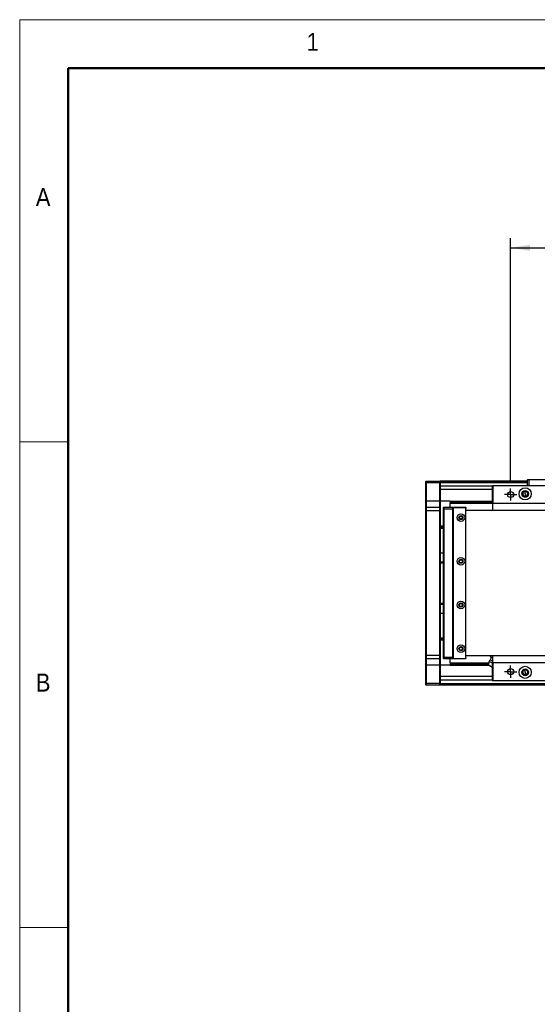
# Model space of a CAD drawing. Header units: millimetres. Extents: x 40 to 3320, y 40 to 2336.
# Tile 3 of 15: x 40 to 467, y 1525 to 2336. Entities that reach past the tile are written whole.
import ezdxf

# ---------------------------------------------------------------- set-up
doc = ezdxf.new("R2010")
doc.units = ezdxf.units.MM
doc.header["$LTSCALE"] = 8
doc.layers.add('DIMNS', color=7, linetype='Continuous')
doc.styles.add('SLDTEXTSTYLE0', font='Gothic.ttf', dxfattribs={"width": 0.913})
doc.styles.add('SLDTEXTSTYLE7', font='txt')
doc.dimstyles.new('SLDDIMSTYLE1', dxfattribs={"dimtxt": 30.4, "dimasz": 16, "dimexe": 0, "dimexo": 0.0625, "dimgap": 7.6, "dimtad": 2, "dimdec": 1, "dimrnd": 1e-09, "dimzin": 4, "dimdsep": 46, "dimtxsty": 'SLDTEXTSTYLE7', "dimsah": 1, "dimcen": 0.09, "dimadec": 0, "dimazin": 1, "dimtfac": 1, "dimtdec": 1, "dimtofl": 0, "dimtmove": 0, "dimatfit": 3, "dimfxl": 0, "dimfrac": 2, "dimtolj": 1, "dimtzin": 12, "dimarcsym": 0})

# ---------------------------------------------------------------- blocks, each defined once
blk = doc.blocks.new('_D_8')
at = {"layer": 'DIMNS'}
for p, q in [((444.87, 1954.88), (444.87, 2156.02)), ((664.87, 1954.88), (664.87, 2156.02)), ((444.87, 2148.02), (664.87, 2148.02))]:
    blk.add_line(p, q, dxfattribs=at)
for points in [[(444.87, 2148.02), (460.87, 2145.62), (460.87, 2150.42)], [(664.87, 2148.02), (648.87, 2150.42), (648.87, 2145.62)]]:
    blk.add_solid(points, dxfattribs=at)
at = {"layer": 'DIMNS', "insert": (507.79, 2187.9), "char_height": 30.4, "attachment_point": 1, "style": 'SLDTEXTSTYLE7'}
blk.add_mtext('220.0', dxfattribs=at)
blk = doc.blocks.new('SW_CENTERMARKSYMBOL_0')
at = {"layer": 'DIMNS', "color": 0}
for p, q in [((-2.54, 0), (-5.04, 0)), ((0, 0), (-2.54, 0)), ((0, 2.54), (0, 5.04)), ((0, 0), (0, 2.54)), ((0, 0), (0, -2.54)), ((0, 0), (2.54, 0)), ((2.54, 0), (5.04, 0)), ((0, -2.54), (0, -5.04))]:
    blk.add_line(p, q, dxfattribs=at)
blk = doc.blocks.new('SW_CENTERMARKSYMBOL_8')
at = {"layer": 'DIMNS', "color": 0}
for p, q in [((-2.54, 0), (-5.04, 0)), ((0, 0), (-2.54, 0)), ((0, 2.54), (0, 5.04)), ((0, 0), (0, 2.54)), ((0, 0), (0, -2.54)), ((0, 0), (2.54, 0)), ((2.54, 0), (5.04, 0)), ((0, -2.54), (0, -5.04))]:
    blk.add_line(p, q, dxfattribs=at)

msp = doc.modelspace()

# ---------------------------------------------------------------- linework, layer by layer
at = {"color": 7, "linetype": 'Continuous', "lineweight": 18}
for p, q in [((3320, 2336), (40, 2336)), ((40, 2336), (40, 40)), ((80, 2296), (3280, 2296)), ((80, 2296), (80, 80)), ((80, 1988), (40, 1988)), ((40, 1588), (80, 1588))]:
    msp.add_line(p, q, dxfattribs=at)
at = {"color": 7, "linetype": 'Continuous', "lineweight": 50}
for p, q in [((3280, 2296), (80, 2296)), ((80, 2296), (80, 80))]:
    msp.add_line(p, q, dxfattribs=at)
at = {"color": 7, "linetype": 'Continuous', "lineweight": 25}
for p, q in [((374.865246, 1955.4151321), (375.1651765, 1955.7151297)), ((374.865246, 1954.2151341), (374.865246, 1955.4151321)), ((375.1651765, 1955.7151297), (375.1651765, 1954.2151341)), ((375.1651765, 1955.7151297), (386.5652801, 1955.7151297)), ((386.5652801, 1954.2151341), (386.5652801, 1955.7151297)), ((386.5652801, 1955.7151297), (386.8652107, 1955.4151321)), ((458.8652374, 1955.7151297), (386.8652107, 1955.7151297)), ((386.8652107, 1955.7151297), (386.8652107, 1955.4151321)), ((386.8652107, 1955.4151321), (386.8652107, 1954.2151341)), ((458.8652374, 1956.9151276), (459.1652276, 1957.2151327)), ((459.8652245, 1956.9151276), (458.8652374, 1956.9151276)), ((458.8652374, 1952.21513), (458.8652374, 1956.9151276)), ((459.1652276, 1957.2151327), (459.9895002, 1957.2151327)), ((459.8652245, 1956.9151276), (459.9895002, 1957.2151327)), ((485.8652474, 1956.9151276), (459.8652245, 1956.9151276)), ((459.8652245, 1956.9151276), (459.8652245, 1952.21513)), ((459.9895002, 1957.2151327), (485.7409717, 1957.2151327)), ((374.865246, 1954.2151341), (375.1651765, 1954.2151341)), ((374.865246, 1939.2151335), (374.865246, 1954.2151341)), ((386.5652801, 1954.2151341), (375.1651765, 1954.2151341)), ((375.1651765, 1954.2151341), (375.1651765, 1939.2151335)), ((386.5652801, 1939.2151335), (386.5652801, 1954.2151341)), ((386.5652801, 1954.2151341), (386.8652107, 1954.2151341)), ((458.8652374, 1955.2151287), (386.8652107, 1955.2151287)), ((386.8652107, 1954.2151341), (386.8652107, 1939.2151335)), ((458.8652374, 1954.2151341), (386.8652107, 1954.2151341)), ((429.8652531, 1951.7199943), (386.8652107, 1951.7199943)), ((429.8652531, 1951.9151324), (430.1652433, 1952.21513)), ((429.8652531, 1951.9151324), (430.1652433, 1951.9151324)), ((429.8652531, 1937.5151345), (429.8652531, 1951.9151324)), ((430.1652433, 1952.21513), (679.5652033, 1952.21513)), ((430.1652433, 1952.21513), (430.1652433, 1951.9151324)), ((679.5652033, 1951.9151324), (430.1652433, 1951.9151324)), ((430.1652433, 1951.9151324), (430.1652433, 1937.5151345)), ((456.8652035, 1947.2821304), (456.8652035, 1947.7151284)), ((374.865246, 1939.2151335), (375.1651765, 1939.2151335)), ((374.865246, 1933.9151295), (374.865246, 1939.2151335)), ((375.1651765, 1939.2151335), (375.1651765, 1934.2151308)), ((386.5652801, 1939.2151335), (375.1651765, 1939.2151335)), ((386.5652801, 1934.2151308), (386.5652801, 1939.2151335)), ((386.5652801, 1939.2151335), (386.8652107, 1939.2151335)), ((386.8652107, 1939.2151335), (386.8652107, 1933.9151295)), ((394.8652269, 1939.2151335), (386.8652107, 1939.2151335)), ((394.8652269, 1939.2151335), (429.8652531, 1939.2151335)), ((394.8652269, 1939.2151335), (394.8652269, 1938.9079312)), ((456.8652035, 1945.2151308), (456.8652035, 1947.2821304)), ((456.8652035, 1945.2151308), (456.8652035, 1943.1481311)), ((456.8652035, 1943.1481311), (456.8652035, 1942.7151331)), ((375.1651765, 1934.2151308), (374.865246, 1933.9151295)), ((374.865246, 1931.2151322), (374.865246, 1933.9151295)), ((375.1651765, 1931.2151322), (374.865246, 1931.2151322)), ((374.865246, 1812.2151294), (374.865246, 1931.2151322)), ((375.1651765, 1934.2151308), (375.1651765, 1931.2151322)), ((375.1651765, 1934.2151308), (386.5652801, 1934.2151308)), ((386.5652801, 1931.2151322), (375.1651765, 1931.2151322)), ((375.1651765, 1931.2151322), (375.1651765, 1812.2151294)), ((386.5652801, 1931.2151322), (386.5652801, 1934.2151308)), ((386.5652801, 1934.2151308), (386.8652107, 1933.9151295)), ((386.5652801, 1931.2151322), (386.8652107, 1931.2151322)), ((386.5652801, 1812.2151294), (386.5652801, 1931.2151322)), ((386.8652107, 1933.9151295), (386.8652107, 1931.2151322)), ((386.8652107, 1931.2151322), (386.8652107, 1812.2151294)), ((389.3652679, 1933.9151295), (389.6651985, 1934.2151308)), ((389.3652679, 1932.7151315), (389.3652679, 1933.9151295)), ((389.3652679, 1932.7151315), (389.6651985, 1932.7151315)), ((389.3652679, 1810.7151301), (389.3652679, 1932.7151315)), ((389.6651985, 1934.2151308), (389.6651985, 1932.7151315)), ((389.6651985, 1934.2151308), (396.8652012, 1934.2151308)), ((396.8652012, 1932.7151315), (389.6651985, 1932.7151315)), ((389.6651985, 1932.7151315), (389.6651985, 1810.7151301)), ((394.8652269, 1938.9079312), (429.8652531, 1938.9079312)), ((394.8652269, 1938.9079312), (394.8652269, 1937.8252351)), ((394.8652269, 1937.8252351), (394.8652269, 1937.5180328)), ((394.8652269, 1937.8252351), (429.8652531, 1937.8252351)), ((394.8652269, 1934.2151308), (394.8652269, 1937.5180328)), ((394.8652269, 1937.5180328), (429.8652531, 1937.5180328)), ((396.8652012, 1934.2151308), (396.8652012, 1932.7151315)), ((396.8652012, 1934.2151308), (407.5652482, 1934.2151308)), ((407.5652482, 1933.9151295), (396.8652012, 1933.9151295)), ((396.8652012, 1932.7151315), (396.8652012, 1810.7151301)), ((397.8652479, 1933.7151298), (397.3652245, 1933.2151325)), ((397.3652245, 1933.2151325), (397.3652245, 1810.2151291)), ((407.365215, 1933.7151298), (397.8652479, 1933.7151298)), ((407.8652383, 1933.2151325), (407.365215, 1933.7151298)), ((407.5652482, 1934.2151308), (407.5652482, 1933.9151295)), ((407.8652383, 1933.9151295), (407.5652482, 1934.2151308)), ((407.5652482, 1933.5151301), (407.5652482, 1933.9151295)), ((407.8652383, 1933.9151295), (407.5652482, 1933.9151295)), ((407.8652383, 1933.9151295), (407.8652383, 1933.2151325)), ((407.8652383, 1810.2151291), (407.8652383, 1933.2151325)), ((407.8652383, 1931.7151295), (2381.8652155, 1931.7151295)), ((429.8652531, 1937.5151345), (430.1652433, 1937.5151345)), ((429.8652531, 1937.5151345), (430.1652433, 1937.2151294)), ((429.8652531, 1937.5151345), (429.8652531, 1931.7151295)), ((430.1652433, 1937.5151345), (679.5652033, 1937.5151345)), ((430.1652433, 1937.5151345), (430.1652433, 1937.2151294)), ((679.5652033, 1937.2151294), (430.1652433, 1937.2151294)), ((389.3652679, 1918.7151292), (386.8652107, 1918.7151292)), ((389.3652679, 1916.7151326), (386.8652107, 1916.7151326)), ((386.8652107, 1896.7151312), (389.3652679, 1896.7151312)), ((386.8652107, 1889.2151309), (389.3652679, 1889.2151309)), ((389.3652679, 1888.2151307), (386.8652107, 1888.2151307)), ((386.8652107, 1855.2151309), (389.3652679, 1855.2151309)), ((389.3652679, 1854.2151307), (386.8652107, 1854.2151307)), ((389.3652679, 1846.7151304), (386.8652107, 1846.7151304)), ((386.8652107, 1826.715129), (389.3652679, 1826.715129)), ((389.3652679, 1824.7151324), (386.8652107, 1824.7151324)), ((375.1651765, 1812.2151294), (374.865246, 1812.2151294)), ((374.865246, 1809.5151322), (374.865246, 1812.2151294)), ((375.1651765, 1809.2151308), (374.865246, 1809.5151322)), ((374.865246, 1804.2151281), (374.865246, 1809.5151322)), ((375.1651765, 1812.2151294), (386.5652801, 1812.2151294)), ((375.1651765, 1812.2151294), (375.1651765, 1809.2151308)), ((386.5652801, 1812.2151294), (386.8652107, 1812.2151294)), ((386.5652801, 1809.2151308), (386.5652801, 1812.2151294)), ((386.5652801, 1809.2151308), (386.8652107, 1809.5151322)), ((386.8652107, 1812.2151294), (386.8652107, 1809.5151322)), ((386.8652107, 1809.5151322), (386.8652107, 1804.2151281)), ((389.3652679, 1810.7151301), (389.6651985, 1810.7151301)), ((389.3652679, 1809.5151322), (389.3652679, 1810.7151301)), ((389.3652679, 1809.5151322), (389.6651985, 1809.2151308)), ((389.6651985, 1810.7151301), (396.8652012, 1810.7151301)), ((389.6651985, 1810.7151301), (389.6651985, 1809.2151308)), ((396.8652012, 1810.7151301), (396.8652012, 1809.2151308)), ((396.8652012, 1809.5151322), (407.5652482, 1809.5151322)), ((397.3652245, 1810.2151291), (397.8652479, 1809.7151318)), ((397.8652479, 1809.7151318), (407.365215, 1809.7151318)), ((407.365215, 1809.7151318), (407.8652383, 1810.2151291)), ((407.5652482, 1809.5151322), (407.5652482, 1809.9151315)), ((407.5652482, 1809.5151322), (407.8652383, 1809.5151322)), ((407.5652482, 1809.2151308), (407.8652383, 1809.5151322)), ((407.5652482, 1809.5151322), (407.5652482, 1809.2151308)), ((2381.8652155, 1811.7151322), (407.8652383, 1811.7151322)), ((407.8652383, 1810.2151291), (407.8652383, 1809.5151322)), ((428.1340362, 1811.3081107), (428.5808326, 1810.9590398)), ((428.1391026, 1811.3041507), (428.3135654, 1811.7151322)), ((428.1391026, 1811.3041507), (429.0124895, 1810.7758226)), ((429.0124895, 1810.7758226), (429.9991848, 1810.5145903)), ((429.8652531, 1811.7151322), (429.8652531, 1805.9151271)), ((375.1651765, 1804.2151281), (374.865246, 1804.2151281)), ((374.865246, 1789.2151275), (374.865246, 1804.2151281)), ((386.5652801, 1809.2151308), (375.1651765, 1809.2151308)), ((375.1651765, 1809.2151308), (375.1651765, 1804.2151281)), ((386.5652801, 1804.2151281), (375.1651765, 1804.2151281)), ((375.1651765, 1804.2151281), (375.1651765, 1789.2151275)), ((386.5652801, 1804.2151281), (386.5652801, 1809.2151308)), ((386.8652107, 1804.2151281), (386.5652801, 1804.2151281)), ((386.5652801, 1789.2151275), (386.5652801, 1804.2151281)), ((386.8652107, 1804.2151281), (386.8652107, 1789.2151275)), ((394.8652269, 1804.2151281), (386.8652107, 1804.2151281)), ((396.8652012, 1809.2151308), (389.6651985, 1809.2151308)), ((394.8652269, 1805.9122288), (394.8652269, 1809.2151308)), ((394.8652269, 1805.9122288), (427.0689608, 1805.9122288)), ((394.8652269, 1805.9122288), (394.8652269, 1805.6050265)), ((394.8652269, 1805.6050265), (427.0366551, 1805.6050265)), ((394.8652269, 1805.6050265), (394.8652269, 1804.5223305)), ((394.8652269, 1804.5223305), (426.9228698, 1804.5223305)), ((394.8652269, 1804.5223305), (394.8652269, 1804.2151281)), ((394.8652269, 1804.2151281), (426.8905641, 1804.2151281)), ((407.5652482, 1809.2151308), (396.8652012, 1809.2151308)), ((426.8652321, 1803.9741168), (427.2040846, 1807.1980053)), ((430.1652433, 1806.2151322), (429.8652531, 1805.9151271)), ((430.1652433, 1805.9151271), (429.8652531, 1805.9151271)), ((429.8652531, 1791.5151292), (429.8652531, 1805.9151271)), ((430.1652433, 1806.2151322), (679.5652033, 1806.2151322)), ((430.1652433, 1806.2151322), (430.1652433, 1805.9151271)), ((679.5652033, 1805.9151271), (430.1652433, 1805.9151271)), ((430.1652433, 1805.9151271), (430.1652433, 1791.5151292)), ((456.8652035, 1800.2821306), (456.8652035, 1800.7151285)), ((456.8652035, 1798.2151309), (456.8652035, 1800.2821306)), ((456.8652035, 1798.2151309), (456.8652035, 1796.1481312)), ((456.8652035, 1796.1481312), (456.8652035, 1795.7151333)), ((375.1651765, 1789.2151275), (374.865246, 1789.2151275)), ((374.865246, 1788.0151296), (374.865246, 1789.2151275)), ((375.1651765, 1787.7151319), (374.865246, 1788.0151296)), ((375.1651765, 1789.2151275), (386.5652801, 1789.2151275)), ((375.1651765, 1789.2151275), (375.1651765, 1787.7151319)), ((386.5652801, 1787.7151319), (375.1651765, 1787.7151319)), ((386.8652107, 1789.2151275), (386.5652801, 1789.2151275)), ((386.5652801, 1787.7151319), (386.5652801, 1789.2151275)), ((386.8652107, 1788.0151296), (386.5652801, 1787.7151319)), ((429.8652531, 1791.7102674), (386.8652107, 1791.7102674)), ((386.8652107, 1789.2151275), (386.8652107, 1788.0151296)), ((386.8652107, 1788.0151296), (386.8652107, 1787.7151319)), ((544.8652031, 1787.7151319), (386.8652107, 1787.7151319)), ((430.1652433, 1791.5151292), (429.8652531, 1791.5151292)), ((430.1652433, 1791.2151316), (429.8652531, 1791.5151292)), ((430.1652433, 1791.5151292), (679.5652033, 1791.5151292)), ((430.1652433, 1791.5151292), (430.1652433, 1791.2151316)), ((679.5652033, 1791.2151316), (430.1652433, 1791.2151316))]:
    msp.add_line(p, q, dxfattribs=at)
at = {"color": 8, "linetype": 'Continuous', "lineweight": 25}
for p, q in [((429.8652531, 1948.7199956), (386.8652107, 1948.7199956)), ((389.3652679, 1917.7151309), (386.8652107, 1917.7151309)), ((389.3652679, 1825.7151307), (386.8652107, 1825.7151307)), ((429.8652531, 1794.710266), (386.8652107, 1794.710266)), ((544.8652031, 1788.715134), (386.8652107, 1788.715134))]:
    msp.add_line(p, q, dxfattribs=at)
at = {"color": 7, "linetype": 'Continuous', "lineweight": 25, "flags": 128}
for points in [[(428.5808326, 1810.9590398), (428.5877468, 1810.9561117), (428.6084296, 1810.9473424), (428.6427619, 1810.9327653), (428.6906244, 1810.9124439), (428.7518384, 1810.8864637), (428.8261058, 1810.854944), (428.9130689, 1810.8180077), (429.0124895, 1810.7758226)], [(429.0124895, 1810.7758226), (429.2466165, 1810.6764393), (429.5244934, 1810.5584929), (429.8412921, 1810.4239987), (429.8652531, 1810.413851)], [(426.8652321, 1803.9741168), (427.0298602, 1803.9042229), (427.4988295, 1803.7051731), (428.2006146, 1803.407284), (429.0284039, 1803.0558997), (429.8562528, 1802.704508), (429.8652531, 1802.7006933)], [(427.2040846, 1807.1980053), (427.3871304, 1807.1202958), (427.9142739, 1806.8965399), (428.7218572, 1806.5537313), (429.712546, 1806.1332131), (429.8652531, 1806.0684079)], [(428.0642392, 1808.4624136), (428.2307746, 1808.3917225), (428.7103535, 1808.1881726), (429.4450404, 1807.8763136), (429.8652531, 1807.6979467)]]:
    msp.add_lwpolyline(points, dxfattribs=at)
at = {"color": 7, "linetype": 'Continuous', "lineweight": 25}
for centre, radius in [((456.8652269, 1945.2151301), 5), ((456.8652269, 1945.2151301), 2.75), ((444.8652269, 1944.7151308), 2.5), ((403.8652269, 1925.7151308), 3.15), ((403.8652269, 1925.7151308), 1.7), ((403.8652269, 1925.7151308), 1.6), ((403.8652269, 1925.7151308), 1.25), ((403.8652269, 1889.7151308), 3.15), ((403.8652269, 1889.7151308), 1.7), ((403.8652269, 1889.7151308), 1.6), ((403.8652269, 1889.7151308), 1.25), ((403.8652269, 1853.7151308), 3.15), ((403.8652269, 1853.7151308), 1.7), ((403.8652269, 1853.7151308), 1.6), ((403.8652269, 1853.7151308), 1.25), ((403.8652269, 1817.7151308), 3.15), ((403.8652269, 1817.7151308), 1.7), ((403.8652269, 1817.7151308), 1.6), ((403.8652269, 1817.7151308), 1.25), ((456.8652269, 1798.2151315), 5), ((444.8652269, 1798.7151308), 2.5), ((456.8652269, 1798.2151315), 2.75)]:
    msp.add_circle(centre, radius, dxfattribs=at)
for centre, radius, start, end in [((456.8652269, 1945.2151301), 2.5, 90, 270), ((456.8652269, 1945.2151301), 2.5, 270, 90), ((456.8652269, 1945.2151301), 2.067, 90, 270), ((456.8652269, 1945.2151301), 2.067, 270, 90), ((456.8652269, 1798.2151315), 2.5, 90, 270), ((456.8652269, 1798.2151315), 2.067, 90, 270), ((456.8652269, 1798.2151315), 2.5, 270, 90), ((456.8652269, 1798.2151315), 2.067, 270, 90)]:
    msp.add_arc(centre, radius, start, end, dxfattribs=at)
for points, knots in [([(428.5808326, 1810.9590398), (428.5976849, 1810.5216371), (428.6313896, 1809.646824), (428.2532904, 1808.8572194), (428.0642392, 1808.4624136)], [0, 0, 0, 0, 0.499995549, 1, 1, 1, 1]), ([(428.0642392, 1808.4624136), (427.8702904, 1808.286096), (427.4823905, 1807.9334589), (427.2968536, 1807.4431575), (427.2040846, 1807.1980053)], [0, 0, 0, 0, 0.4999969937, 1, 1, 1, 1]), ([(428.9307119, 1802.8257737), (428.7993709, 1802.8935884), (428.5366753, 1803.0292248), (428.3556725, 1803.2629865), (428.2651664, 1803.3798733)], [0, 0, 0, 0, 0.4999740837, 1, 1, 1, 1]), ([(428.9307119, 1802.8257737), (429.070742, 1802.7783896), (429.3507981, 1802.683623), (429.6446951, 1802.7158203), (429.7916414, 1802.7319187)], [0, 0, 0, 0, 0.5000072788, 1, 1, 1, 1])]:
    msp.add_open_spline(points, degree=3, knots=knots, dxfattribs=at)

# ---------------------------------------------------------------- block references
at = {"layer": 'DIMNS'}
for name, p in [('SW_CENTERMARKSYMBOL_0', (444.8652269, 1944.7151308)), ('SW_CENTERMARKSYMBOL_8', (444.8652269, 1798.7151308))]:
    msp.add_blockref(name, p, dxfattribs=at)

# ---------------------------------------------------------------- texts
at = {"color": 7, "linetype": 'Continuous', "lineweight": 0, "char_height": 14.8166667, "attachment_point": 1, "style": 'SLDTEXTSTYLE0'}
for s, insert in [('1', (276.6666667, 2325.1704848)), ('A', (53.3333333, 2197.1704528)), ('B', (53.3333333, 1797.1704528))]:
    msp.add_mtext(s, dxfattribs=dict(at, insert=insert))

# ---------------------------------------------------------------- dimensions: what is measured, and where the dimension line sits
at = {"layer": 'DIMNS'}
dim = msp.add_linear_dim(base=(664.8652269, 2148.0152339), p1=(444.8652269, 1944.7151308), p2=(664.8652269, 1944.7151308), dimstyle='SLDDIMSTYLE1', dxfattribs=at)
dim.commit()
dim.dimension.update_dxf_attribs({"geometry": '_D_8', "text_midpoint": (556.222654, 2148.0152339), "dimtype": 160})

doc.saveas('drawing.dxf')
